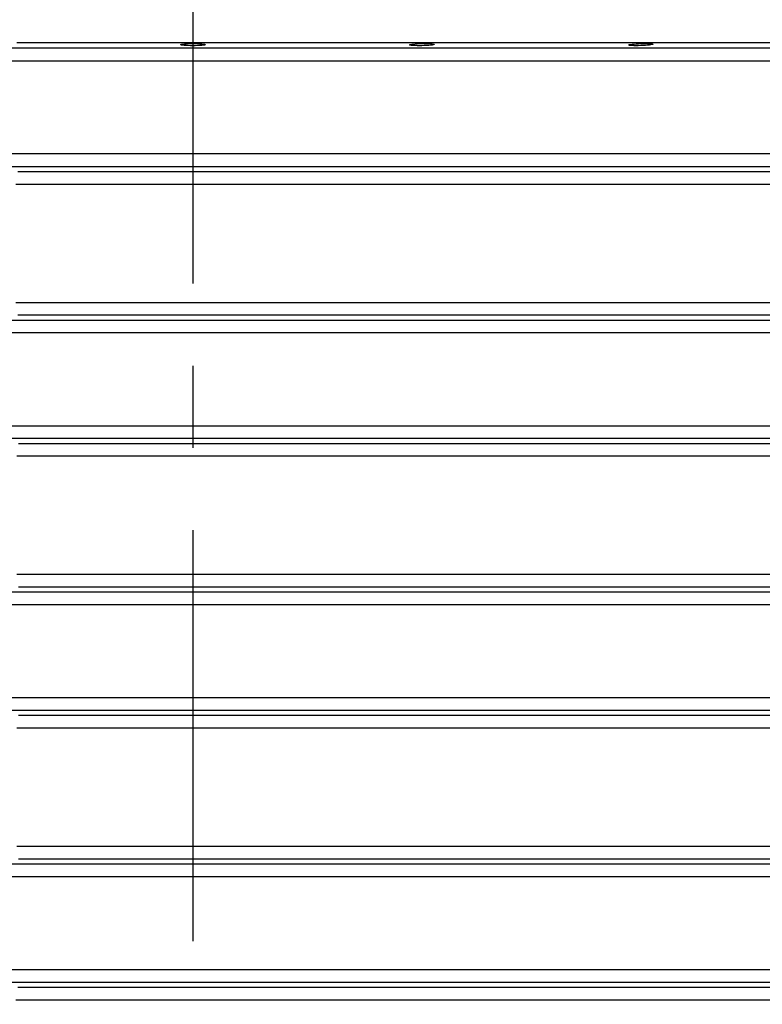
# Model space of a CAD drawing. Header units: millimetres. Extents: x 196 to 1773810, y -221320 to 153872.
# Tile 43 of 256: x 1115181 to 1115754, y -202423 to -201662. Entities that reach past the tile are written whole.
import ezdxf

# ---------------------------------------------------------------- set-up
doc = ezdxf.new("R2010")
doc.units = ezdxf.units.MM
doc.linetypes.add('CENTER', pattern=[50.8, 31.75, -6.35, 6.35, -6.35])
doc.layers.get('Defpoints').update_dxf_attribs({"lineweight": 18})
doc.layers.add('00_Основной', color=163, linetype='Continuous', lineweight=40)
doc.layers.add('ТМ-размеры', color=25, linetype='Continuous', lineweight=20)
doc.styles.add('SFINKS', font='SFINKS.shx', dxfattribs={"width": 0.7, "oblique": 15})
doc.dimstyles.new('кира-50', dxfattribs={"dimtxt": 150, "dimasz": 40, "dimexe": 15, "dimexo": 0, "dimgap": 20, "dimtad": 1, "dimdec": 0, "dimrnd": 5, "dimdsep": 46, "dimtxsty": 'SFINKS', "dimblk1": 'OBLIQUE', "dimblk2": 'OBLIQUE', "dimsah": 1, "dimcen": 2.5, "dimclrd": 252, "dimclre": 252, "dimclrt": 252, "dimadec": 0, "dimazin": 0, "dimtfac": 1, "dimtdec": 0, "dimtofl": 0, "dimtmove": 0, "dimatfit": 3, "dimldrblk": 'OBLIQUE', "dimfxl": 15, "dimtfill": 1, "dimtolj": 1, "dimtzin": 0, "dimlwd": 20, "dimlwe": 20, "dimarcsym": 0})

# ---------------------------------------------------------------- blocks, each defined once
blk = doc.blocks.new('_Oblique')
at = {"color": 0, "linetype": 'ByBlock', "lineweight": -2}
blk.add_line((-0.5, -0.5), (0.5, 0.5), dxfattribs=at)
blk = doc.blocks.new('*D46')
at = {"layer": 'Defpoints', "color": 0, "linetype": 'ByBlock', "lineweight": 50, "transparency": 16777216}
for p in [(1115314.64, -194978.27), (1115314.64, -203390.23), (1116748.98, -203390.23)]:
    blk.add_point(p, dxfattribs=at)
at = {"layer": 'ТМ-размеры', "color": 252, "linetype": 'ByBlock', "lineweight": 20, "transparency": 16777216}
for p, q in [((1115314.64, -194978.27), (1116763.98, -194978.27)), ((1116748.98, -194978.27), (1116748.98, -203390.23)), ((1115314.64, -203390.23), (1116763.98, -203390.23))]:
    blk.add_line(p, q, dxfattribs=at)
at = {"layer": 'ТМ-размеры', "color": 252, "linetype": 'ByBlock', "lineweight": 20, "transparency": 16777216, "xscale": 40, "yscale": 40, "zscale": 40}
for p, rotation in [((1116748.98, -194978.27), 90), ((1116748.98, -203390.23), 270)]:
    blk.add_blockref('_Oblique', p, dxfattribs=dict(at, rotation=rotation))
at = {"layer": 'ТМ-размеры', "color": 252, "linetype": 'ByBlock', "transparency": 16777216, "insert": (1116653.98, -199184.25), "char_height": 150, "attachment_point": 5, "rotation": 90, "style": 'SFINKS', "bg_fill": 3, "box_fill_scale": 1.1, "bg_fill_color": 256, "bg_fill_true_color": 13158600, "bg_fill_transparency": 0}
blk.add_mtext('\\A1;8410', dxfattribs=at)

msp = doc.modelspace()

# ---------------------------------------------------------------- linework, layer by layer
at = {"color": 252, "linetype": 'CENTER', "lineweight": 25, "ltscale": 10}
msp.add_line((1115314.64, -203390.23, 0.2), (1115314.64, -194978.28, 0.2), dxfattribs=at)
at = {"layer": '00_Основной', "color": 252, "lineweight": 25, "ltscale": 10, "elevation": 0.2}
for points in [[(1115178.54, -201680), (1115201.08, -201680), (1115223.7, -201680), (1115246.38, -201680), (1115269.11, -201680), (1115291.87, -201680), (1115314.65, -201680), (1115337.41, -201680), (1115360.17, -201680), (1115382.9, -201680), (1115405.58, -201680), (1115428.2, -201680), (1115450.74, -201680), (1115473.18, -201680), (1115495.52, -201680), (1115517.74, -201680), (1115539.82, -201680), (1115561.73, -201680), (1115583.49, -201680), (1115605.05, -201680), (1115626.42, -201680), (1115647.57, -201680), (1115668.5, -201680), (1115689.18, -201680), (1115709.62, -201680), (1115729.77, -201680), (1115749.64, -201680), (1115769.21, -201680)], [(1115769.38, -201684.46), (1115751.8, -201684.46), (1115733.93, -201684.46), (1115715.78, -201684.46), (1115697.38, -201684.46), (1115678.73, -201684.46), (1115659.83, -201684.46), (1115640.71, -201684.46), (1115621.38, -201684.46), (1115601.85, -201684.46), (1115582.12, -201684.46), (1115562.23, -201684.46), (1115542.18, -201684.46), (1115521.97, -201684.46), (1115501.62, -201684.46), (1115481.16, -201684.46), (1115460.58, -201684.46), (1115439.91, -201684.46), (1115419.16, -201684.46), (1115398.34, -201684.46), (1115377.46, -201684.46), (1115356.54, -201684.46), (1115335.6, -201684.46), (1115314.65, -201684.46), (1115293.68, -201684.46), (1115272.74, -201684.46), (1115251.82, -201684.46), (1115230.94, -201684.46), (1115210.13, -201684.46), (1115189.37, -201684.46), (1115168.7, -201684.46)], [(1115764.31, -201694.42), (1115746.93, -201694.42), (1115729.26, -201694.42), (1115711.32, -201694.42), (1115693.12, -201694.42), (1115674.68, -201694.42), (1115656, -201694.42), (1115637.09, -201694.42), (1115617.96, -201694.42), (1115598.65, -201694.42), (1115579.14, -201694.42), (1115559.48, -201694.42), (1115539.64, -201694.42), (1115519.65, -201694.42), (1115499.54, -201694.42), (1115479.3, -201694.42), (1115458.96, -201694.42), (1115438.52, -201694.42), (1115418, -201694.42), (1115397.41, -201694.42), (1115376.76, -201694.42), (1115356.08, -201694.42), (1115335.36, -201694.42), (1115314.65, -201694.42), (1115293.92, -201694.42), (1115273.2, -201694.42), (1115252.52, -201694.42), (1115231.87, -201694.42), (1115211.28, -201694.42), (1115190.76, -201694.42), (1115170.33, -201694.42)], [(1115764.31, -201766.09), (1115746.93, -201766.09), (1115729.26, -201766.09), (1115711.32, -201766.09), (1115693.12, -201766.09), (1115674.68, -201766.09), (1115656, -201766.09), (1115637.09, -201766.09), (1115617.96, -201766.09), (1115598.65, -201766.09), (1115579.14, -201766.09), (1115559.48, -201766.09), (1115539.64, -201766.09), (1115519.65, -201766.09), (1115499.54, -201766.09), (1115479.3, -201766.09), (1115458.96, -201766.09), (1115438.52, -201766.09), (1115418, -201766.09), (1115397.41, -201766.09), (1115376.76, -201766.09), (1115356.08, -201766.09), (1115335.36, -201766.09), (1115314.65, -201766.09), (1115293.92, -201766.09), (1115273.2, -201766.09), (1115252.52, -201766.09), (1115231.87, -201766.09), (1115211.28, -201766.09), (1115190.76, -201766.09), (1115170.33, -201766.09)], [(1115769.38, -201776.05), (1115751.8, -201776.05), (1115733.93, -201776.05), (1115715.78, -201776.05), (1115697.38, -201776.05), (1115678.73, -201776.05), (1115659.83, -201776.05), (1115640.71, -201776.05), (1115621.38, -201776.05), (1115601.85, -201776.05), (1115582.12, -201776.05), (1115562.23, -201776.05), (1115542.18, -201776.05), (1115521.97, -201776.05), (1115501.62, -201776.05), (1115481.16, -201776.05), (1115460.58, -201776.05), (1115439.91, -201776.05), (1115419.16, -201776.05), (1115398.34, -201776.05), (1115377.46, -201776.05), (1115356.54, -201776.05), (1115335.6, -201776.05), (1115314.65, -201776.05), (1115293.68, -201776.05), (1115272.74, -201776.05), (1115251.82, -201776.05), (1115230.94, -201776.05), (1115210.13, -201776.05), (1115189.37, -201776.05), (1115168.7, -201776.05)], [(1115179.36, -201779.7), (1115201.76, -201779.7), (1115224.25, -201779.7), (1115246.79, -201779.7), (1115269.38, -201779.7), (1115292, -201779.7), (1115314.65, -201779.7), (1115337.28, -201779.7), (1115359.9, -201779.7), (1115382.49, -201779.7), (1115405.03, -201779.7), (1115427.52, -201779.7), (1115449.92, -201779.7), (1115472.22, -201779.7), (1115494.44, -201779.7), (1115516.51, -201779.7), (1115538.45, -201779.7), (1115560.22, -201779.7), (1115581.84, -201779.7), (1115603.26, -201779.7), (1115624.5, -201779.7), (1115645.51, -201779.7), (1115666.3, -201779.7), (1115686.83, -201779.7), (1115707.12, -201779.7), (1115727.13, -201779.7), (1115746.86, -201779.7), (1115766.29, -201779.7)], [(1115771.07, -201789.67), (1115751.44, -201789.67), (1115731.5, -201789.67), (1115711.28, -201789.67), (1115690.78, -201789.67), (1115670.02, -201789.67), (1115649.01, -201789.67), (1115627.77, -201789.67), (1115606.32, -201789.67), (1115584.66, -201789.67), (1115562.83, -201789.67), (1115540.82, -201789.67), (1115518.65, -201789.67), (1115496.34, -201789.67), (1115473.9, -201789.67), (1115451.36, -201789.67), (1115428.71, -201789.67), (1115405.99, -201789.67), (1115383.21, -201789.67), (1115360.38, -201789.67), (1115337.52, -201789.67), (1115314.65, -201789.67), (1115291.76, -201789.67), (1115268.9, -201789.67), (1115246.07, -201789.67), (1115223.29, -201789.67), (1115200.57, -201789.67), (1115177.92, -201789.67)], [(1115177.92, -201880.84), (1115200.57, -201880.84), (1115223.29, -201880.84), (1115246.07, -201880.84), (1115268.9, -201880.84), (1115291.76, -201880.84), (1115314.65, -201880.84), (1115337.52, -201880.84), (1115360.38, -201880.84), (1115383.21, -201880.84), (1115405.99, -201880.84), (1115428.71, -201880.84), (1115451.36, -201880.84), (1115473.9, -201880.84), (1115496.34, -201880.84), (1115518.65, -201880.84), (1115540.82, -201880.84), (1115562.83, -201880.84), (1115584.66, -201880.84), (1115606.32, -201880.84), (1115627.77, -201880.84), (1115649.01, -201880.84), (1115670.02, -201880.84), (1115690.78, -201880.84), (1115711.28, -201880.84), (1115731.5, -201880.84), (1115751.44, -201880.84), (1115771.07, -201880.84)], [(1115168.7, -201894.46), (1115189.37, -201894.46), (1115210.13, -201894.46), (1115230.94, -201894.46), (1115251.82, -201894.46), (1115272.74, -201894.46), (1115293.68, -201894.46), (1115314.65, -201894.46), (1115335.6, -201894.46), (1115356.54, -201894.46), (1115377.46, -201894.46), (1115398.34, -201894.46), (1115419.16, -201894.46), (1115439.91, -201894.46), (1115460.58, -201894.46), (1115481.16, -201894.46), (1115501.62, -201894.46), (1115521.97, -201894.46), (1115542.18, -201894.46), (1115562.23, -201894.46), (1115582.12, -201894.46), (1115601.85, -201894.46), (1115621.38, -201894.46), (1115640.71, -201894.46), (1115659.83, -201894.46), (1115678.73, -201894.46), (1115697.38, -201894.46), (1115715.78, -201894.46), (1115733.93, -201894.46), (1115751.8, -201894.46), (1115769.38, -201894.46)], [(1115766.29, -201890.8), (1115746.86, -201890.8), (1115727.13, -201890.8), (1115707.12, -201890.8), (1115686.83, -201890.8), (1115666.3, -201890.8), (1115645.51, -201890.8), (1115624.5, -201890.8), (1115603.26, -201890.8), (1115581.84, -201890.8), (1115560.22, -201890.8), (1115538.45, -201890.8), (1115516.51, -201890.8), (1115494.44, -201890.8), (1115472.22, -201890.8), (1115449.92, -201890.8), (1115427.52, -201890.8), (1115405.03, -201890.8), (1115382.49, -201890.8), (1115359.9, -201890.8), (1115337.28, -201890.8), (1115314.65, -201890.8), (1115292, -201890.8), (1115269.38, -201890.8), (1115246.79, -201890.8), (1115224.25, -201890.8), (1115201.76, -201890.8), (1115179.36, -201890.8)], [(1115764.31, -201904.42), (1115746.93, -201904.42), (1115729.26, -201904.42), (1115711.32, -201904.42), (1115693.12, -201904.42), (1115674.68, -201904.42), (1115656, -201904.42), (1115637.09, -201904.42), (1115617.96, -201904.42), (1115598.65, -201904.42), (1115579.14, -201904.42), (1115559.48, -201904.42), (1115539.64, -201904.42), (1115519.65, -201904.42), (1115499.54, -201904.42), (1115479.3, -201904.42), (1115458.96, -201904.42), (1115438.52, -201904.42), (1115418, -201904.42), (1115397.41, -201904.42), (1115376.76, -201904.42), (1115356.08, -201904.42), (1115335.36, -201904.42), (1115314.65, -201904.42), (1115293.92, -201904.42), (1115273.2, -201904.42), (1115252.52, -201904.42), (1115231.87, -201904.42), (1115211.28, -201904.42), (1115190.76, -201904.42), (1115170.33, -201904.42)], [(1115170.33, -201976.09), (1115190.76, -201976.09), (1115211.28, -201976.09), (1115231.87, -201976.09), (1115252.52, -201976.09), (1115273.2, -201976.09), (1115293.92, -201976.09), (1115314.65, -201976.09), (1115335.36, -201976.09), (1115356.08, -201976.09), (1115376.76, -201976.09), (1115397.41, -201976.09), (1115418, -201976.09), (1115438.52, -201976.09), (1115458.96, -201976.09), (1115479.3, -201976.09), (1115499.54, -201976.09), (1115519.65, -201976.09), (1115539.64, -201976.09), (1115559.48, -201976.09), (1115579.14, -201976.09), (1115598.65, -201976.09), (1115617.96, -201976.09), (1115637.09, -201976.09), (1115656, -201976.09), (1115674.68, -201976.09), (1115693.12, -201976.09), (1115711.32, -201976.09), (1115729.26, -201976.09), (1115746.93, -201976.09), (1115764.31, -201976.09)], [(1115769.38, -201986.05), (1115751.8, -201986.05), (1115733.93, -201986.05), (1115715.78, -201986.05), (1115697.38, -201986.05), (1115678.73, -201986.05), (1115659.83, -201986.05), (1115640.71, -201986.05), (1115621.38, -201986.05), (1115601.85, -201986.05), (1115582.12, -201986.05), (1115562.23, -201986.05), (1115542.18, -201986.05), (1115521.97, -201986.05), (1115501.62, -201986.05), (1115481.16, -201986.05), (1115460.58, -201986.05), (1115439.91, -201986.05), (1115419.16, -201986.05), (1115398.34, -201986.05), (1115377.46, -201986.05), (1115356.54, -201986.05), (1115335.6, -201986.05), (1115314.65, -201986.05), (1115293.68, -201986.05), (1115272.74, -201986.05), (1115251.82, -201986.05), (1115230.94, -201986.05), (1115210.13, -201986.05), (1115189.37, -201986.05), (1115168.7, -201986.05)], [(1115179.97, -201989.71), (1115202.28, -201989.71), (1115224.66, -201989.71), (1115247.1, -201989.71), (1115269.59, -201989.71), (1115292.11, -201989.71), (1115314.65, -201989.71), (1115337.17, -201989.71), (1115359.69, -201989.71), (1115382.18, -201989.71), (1115404.62, -201989.71), (1115427.01, -201989.71), (1115449.31, -201989.71), (1115471.52, -201989.71), (1115493.63, -201989.71), (1115515.6, -201989.71), (1115537.45, -201989.71), (1115559.14, -201989.71), (1115580.67, -201989.71), (1115602, -201989.71), (1115623.14, -201989.71), (1115644.08, -201989.71), (1115664.79, -201989.71), (1115685.26, -201989.71), (1115705.47, -201989.71), (1115725.41, -201989.71), (1115745.08, -201989.71), (1115764.44, -201989.71)], [(1115769.21, -201999.67), (1115749.64, -201999.67), (1115729.77, -201999.67), (1115709.62, -201999.67), (1115689.18, -201999.67), (1115668.5, -201999.67), (1115647.57, -201999.67), (1115626.42, -201999.67), (1115605.05, -201999.67), (1115583.49, -201999.67), (1115561.73, -201999.67), (1115539.82, -201999.67), (1115517.74, -201999.67), (1115495.52, -201999.67), (1115473.18, -201999.67), (1115450.74, -201999.67), (1115428.2, -201999.67), (1115405.58, -201999.67), (1115382.9, -201999.67), (1115360.17, -201999.67), (1115337.41, -201999.67), (1115314.65, -201999.67), (1115291.87, -201999.67), (1115269.11, -201999.67), (1115246.38, -201999.67), (1115223.7, -201999.67), (1115201.08, -201999.67), (1115178.54, -201999.67)], [(1115178.54, -202090.84), (1115201.08, -202090.84), (1115223.7, -202090.84), (1115246.38, -202090.84), (1115269.11, -202090.84), (1115291.87, -202090.84), (1115314.65, -202090.84), (1115337.41, -202090.84), (1115360.17, -202090.84), (1115382.9, -202090.84), (1115405.58, -202090.84), (1115428.2, -202090.84), (1115450.74, -202090.84), (1115473.18, -202090.84), (1115495.52, -202090.84), (1115517.74, -202090.84), (1115539.82, -202090.84), (1115561.73, -202090.84), (1115583.49, -202090.84), (1115605.05, -202090.84), (1115626.42, -202090.84), (1115647.57, -202090.84), (1115668.5, -202090.84), (1115689.18, -202090.84), (1115709.62, -202090.84), (1115729.77, -202090.84), (1115749.64, -202090.84), (1115769.21, -202090.84)], [(1115314.65, -202100.8), (1115292.11, -202100.8), (1115269.59, -202100.8), (1115247.1, -202100.8), (1115224.66, -202100.8), (1115202.28, -202100.8), (1115179.97, -202100.8)], [(1115764.44, -202100.8), (1115745.08, -202100.8), (1115725.41, -202100.8), (1115705.47, -202100.8), (1115685.26, -202100.8), (1115664.79, -202100.8), (1115644.08, -202100.8), (1115623.14, -202100.8), (1115602, -202100.8), (1115580.67, -202100.8), (1115559.14, -202100.8), (1115537.45, -202100.8), (1115515.6, -202100.8), (1115493.63, -202100.8), (1115471.52, -202100.8), (1115449.31, -202100.8), (1115427.01, -202100.8), (1115404.62, -202100.8), (1115382.18, -202100.8), (1115359.69, -202100.8), (1115337.17, -202100.8), (1115314.65, -202100.8)], [(1115168.7, -202104.46), (1115189.37, -202104.46), (1115210.13, -202104.46), (1115230.94, -202104.46), (1115251.82, -202104.46), (1115272.74, -202104.46), (1115293.68, -202104.46), (1115314.65, -202104.46), (1115335.6, -202104.46), (1115356.54, -202104.46), (1115377.46, -202104.46), (1115398.34, -202104.46), (1115419.16, -202104.46), (1115439.91, -202104.46), (1115460.58, -202104.46), (1115481.16, -202104.46), (1115501.62, -202104.46), (1115521.97, -202104.46), (1115542.18, -202104.46), (1115562.23, -202104.46), (1115582.12, -202104.46), (1115601.85, -202104.46), (1115621.38, -202104.46), (1115640.71, -202104.46), (1115659.83, -202104.46), (1115678.73, -202104.46), (1115697.38, -202104.46), (1115715.78, -202104.46), (1115733.93, -202104.46), (1115751.8, -202104.46), (1115769.38, -202104.46)], [(1115764.31, -202114.42), (1115746.93, -202114.42), (1115729.26, -202114.42), (1115711.32, -202114.42), (1115693.12, -202114.42), (1115674.68, -202114.42), (1115656, -202114.42), (1115637.09, -202114.42), (1115617.96, -202114.42), (1115598.65, -202114.42), (1115579.14, -202114.42), (1115559.48, -202114.42), (1115539.64, -202114.42), (1115519.65, -202114.42), (1115499.54, -202114.42), (1115479.3, -202114.42), (1115458.96, -202114.42), (1115438.52, -202114.42), (1115418, -202114.42), (1115397.41, -202114.42), (1115376.76, -202114.42), (1115356.08, -202114.42), (1115335.36, -202114.42), (1115314.65, -202114.42), (1115293.92, -202114.42), (1115273.2, -202114.42), (1115252.52, -202114.42), (1115231.87, -202114.42), (1115211.28, -202114.42), (1115190.76, -202114.42), (1115170.33, -202114.42)], [(1115170.33, -202186.09), (1115190.76, -202186.09), (1115211.28, -202186.09), (1115231.87, -202186.09), (1115252.52, -202186.09), (1115273.2, -202186.09), (1115293.92, -202186.09), (1115314.65, -202186.09), (1115335.36, -202186.09), (1115356.08, -202186.09), (1115376.76, -202186.09), (1115397.41, -202186.09), (1115418, -202186.09), (1115438.52, -202186.09), (1115458.96, -202186.09), (1115479.3, -202186.09), (1115499.54, -202186.09), (1115519.65, -202186.09), (1115539.64, -202186.09), (1115559.48, -202186.09), (1115579.14, -202186.09), (1115598.65, -202186.09), (1115617.96, -202186.09), (1115637.09, -202186.09), (1115656, -202186.09), (1115674.68, -202186.09), (1115693.12, -202186.09), (1115711.32, -202186.09), (1115729.26, -202186.09), (1115746.93, -202186.09), (1115764.31, -202186.09)], [(1115769.38, -202196.05), (1115751.8, -202196.05), (1115733.93, -202196.05), (1115715.78, -202196.05), (1115697.38, -202196.05), (1115678.73, -202196.05), (1115659.83, -202196.05), (1115640.71, -202196.05), (1115621.38, -202196.05), (1115601.85, -202196.05), (1115582.12, -202196.05), (1115562.23, -202196.05), (1115542.18, -202196.05), (1115521.97, -202196.05), (1115501.62, -202196.05), (1115481.16, -202196.05), (1115460.58, -202196.05), (1115439.91, -202196.05), (1115419.16, -202196.05), (1115398.34, -202196.05), (1115377.46, -202196.05), (1115356.54, -202196.05), (1115335.6, -202196.05), (1115314.65, -202196.05), (1115293.68, -202196.05), (1115272.74, -202196.05), (1115251.82, -202196.05), (1115230.94, -202196.05), (1115210.13, -202196.05), (1115189.37, -202196.05), (1115168.7, -202196.05)], [(1115179.97, -202199.71), (1115202.28, -202199.71), (1115224.66, -202199.71), (1115247.1, -202199.71), (1115269.59, -202199.71), (1115292.11, -202199.71), (1115314.65, -202199.71), (1115337.17, -202199.71), (1115359.69, -202199.71), (1115382.18, -202199.71), (1115404.62, -202199.71), (1115427.01, -202199.71), (1115449.31, -202199.71), (1115471.52, -202199.71), (1115493.63, -202199.71), (1115515.6, -202199.71), (1115537.45, -202199.71), (1115559.14, -202199.71), (1115580.67, -202199.71), (1115602, -202199.71), (1115623.14, -202199.71), (1115644.08, -202199.71), (1115664.79, -202199.71), (1115685.26, -202199.71), (1115705.47, -202199.71), (1115725.41, -202199.71), (1115745.08, -202199.71), (1115764.44, -202199.71)], [(1115769.21, -202209.67), (1115749.64, -202209.67), (1115729.77, -202209.67), (1115709.62, -202209.67), (1115689.18, -202209.67), (1115668.5, -202209.67), (1115647.57, -202209.67), (1115626.42, -202209.67), (1115605.05, -202209.67), (1115583.49, -202209.67), (1115561.73, -202209.67), (1115539.82, -202209.67), (1115517.74, -202209.67), (1115495.52, -202209.67), (1115473.18, -202209.67), (1115450.74, -202209.67), (1115428.2, -202209.67), (1115405.58, -202209.67), (1115382.9, -202209.67), (1115360.17, -202209.67), (1115337.41, -202209.67), (1115314.65, -202209.67), (1115291.87, -202209.67), (1115269.11, -202209.67), (1115246.38, -202209.67), (1115223.7, -202209.67), (1115201.08, -202209.67), (1115178.54, -202209.67)], [(1115178.54, -202300.84), (1115201.08, -202300.84), (1115223.7, -202300.84), (1115246.38, -202300.84), (1115269.11, -202300.84), (1115291.87, -202300.84), (1115314.65, -202300.84), (1115337.41, -202300.84), (1115360.17, -202300.84), (1115382.9, -202300.84), (1115405.58, -202300.84), (1115428.2, -202300.84), (1115450.74, -202300.84), (1115473.18, -202300.84), (1115495.52, -202300.84), (1115517.74, -202300.84), (1115539.82, -202300.84), (1115561.73, -202300.84), (1115583.49, -202300.84), (1115605.05, -202300.84), (1115626.42, -202300.84), (1115647.57, -202300.84), (1115668.5, -202300.84), (1115689.18, -202300.84), (1115709.62, -202300.84), (1115729.77, -202300.84), (1115749.64, -202300.84), (1115769.21, -202300.84)], [(1115168.7, -202314.44), (1115189.37, -202314.44), (1115210.13, -202314.44), (1115230.94, -202314.44), (1115251.82, -202314.44), (1115272.74, -202314.44), (1115293.68, -202314.44), (1115314.65, -202314.44), (1115335.6, -202314.44), (1115356.54, -202314.44), (1115377.46, -202314.44), (1115398.34, -202314.44), (1115419.16, -202314.44), (1115439.91, -202314.44), (1115460.58, -202314.44), (1115481.16, -202314.44), (1115501.62, -202314.44), (1115521.97, -202314.44), (1115542.18, -202314.44), (1115562.23, -202314.44), (1115582.12, -202314.44), (1115601.85, -202314.44), (1115621.38, -202314.44), (1115640.71, -202314.44), (1115659.83, -202314.44), (1115678.73, -202314.44), (1115697.38, -202314.44), (1115715.78, -202314.44), (1115733.93, -202314.44), (1115751.8, -202314.44), (1115769.38, -202314.44)], [(1115314.65, -202310.8), (1115292.11, -202310.8), (1115269.59, -202310.8), (1115247.1, -202310.8), (1115224.66, -202310.8), (1115202.28, -202310.8), (1115179.97, -202310.8)], [(1115764.44, -202310.8), (1115745.08, -202310.8), (1115725.41, -202310.8), (1115705.47, -202310.8), (1115685.26, -202310.8), (1115664.79, -202310.8), (1115644.08, -202310.8), (1115623.14, -202310.8), (1115602, -202310.8), (1115580.67, -202310.8), (1115559.14, -202310.8), (1115537.45, -202310.8), (1115515.6, -202310.8), (1115493.63, -202310.8), (1115471.52, -202310.8), (1115449.31, -202310.8), (1115427.01, -202310.8), (1115404.62, -202310.8), (1115382.18, -202310.8), (1115359.69, -202310.8), (1115337.17, -202310.8), (1115314.65, -202310.8)], [(1115764.31, -202324.41), (1115746.93, -202324.41), (1115729.26, -202324.41), (1115711.32, -202324.41), (1115693.12, -202324.41), (1115674.68, -202324.41), (1115656, -202324.41), (1115637.09, -202324.41), (1115617.96, -202324.41), (1115598.65, -202324.41), (1115579.14, -202324.41), (1115559.48, -202324.41), (1115539.64, -202324.41), (1115519.65, -202324.41), (1115499.54, -202324.41), (1115479.3, -202324.41), (1115458.96, -202324.41), (1115438.52, -202324.41), (1115418, -202324.41), (1115397.41, -202324.41), (1115376.76, -202324.41), (1115356.08, -202324.41), (1115335.36, -202324.41), (1115314.65, -202324.41), (1115293.92, -202324.41), (1115273.2, -202324.41), (1115252.52, -202324.41), (1115231.87, -202324.41), (1115211.28, -202324.41), (1115190.76, -202324.41), (1115170.33, -202324.41)], [(1115170.33, -202396.09), (1115190.76, -202396.09), (1115211.28, -202396.09), (1115231.87, -202396.09), (1115252.52, -202396.09), (1115273.2, -202396.09), (1115293.92, -202396.09), (1115314.65, -202396.09), (1115335.36, -202396.09), (1115356.08, -202396.09), (1115376.76, -202396.09), (1115397.41, -202396.09), (1115418, -202396.09), (1115438.52, -202396.09), (1115458.96, -202396.09), (1115479.3, -202396.09), (1115499.54, -202396.09), (1115519.65, -202396.09), (1115539.64, -202396.09), (1115559.48, -202396.09), (1115579.14, -202396.09), (1115598.65, -202396.09), (1115617.96, -202396.09), (1115637.09, -202396.09), (1115656, -202396.09), (1115674.68, -202396.09), (1115693.12, -202396.09), (1115711.32, -202396.09), (1115729.26, -202396.09), (1115746.93, -202396.09), (1115764.31, -202396.09)], [(1115769.38, -202406.06), (1115751.8, -202406.06), (1115733.93, -202406.06), (1115715.78, -202406.06), (1115697.38, -202406.06), (1115678.73, -202406.06), (1115659.83, -202406.06), (1115640.71, -202406.06), (1115621.38, -202406.06), (1115601.85, -202406.06), (1115582.12, -202406.06), (1115562.23, -202406.06), (1115542.18, -202406.06), (1115521.97, -202406.06), (1115501.62, -202406.06), (1115481.16, -202406.06), (1115460.58, -202406.06), (1115439.91, -202406.06), (1115419.16, -202406.06), (1115398.34, -202406.06), (1115377.46, -202406.06), (1115356.54, -202406.06), (1115335.6, -202406.06), (1115314.65, -202406.06), (1115293.68, -202406.06), (1115272.74, -202406.06), (1115251.82, -202406.06), (1115230.94, -202406.06), (1115210.13, -202406.06), (1115189.37, -202406.06), (1115168.7, -202406.06)], [(1115179.36, -202409.7), (1115201.76, -202409.7), (1115224.25, -202409.7), (1115246.79, -202409.7), (1115269.38, -202409.7), (1115292, -202409.7), (1115314.65, -202409.7), (1115337.28, -202409.7), (1115359.9, -202409.7), (1115382.49, -202409.7), (1115405.03, -202409.7), (1115427.52, -202409.7), (1115449.92, -202409.7), (1115472.22, -202409.7), (1115494.44, -202409.7), (1115516.51, -202409.7), (1115538.45, -202409.7), (1115560.22, -202409.7), (1115581.84, -202409.7), (1115603.26, -202409.7), (1115624.5, -202409.7), (1115645.51, -202409.7), (1115666.3, -202409.7), (1115686.83, -202409.7), (1115707.12, -202409.7), (1115727.13, -202409.7), (1115746.86, -202409.7), (1115766.29, -202409.7)], [(1115771.07, -202419.66), (1115751.44, -202419.66), (1115731.5, -202419.66), (1115711.28, -202419.66), (1115690.78, -202419.66), (1115670.02, -202419.66), (1115649.01, -202419.66), (1115627.77, -202419.66), (1115606.32, -202419.66), (1115584.66, -202419.66), (1115562.83, -202419.66), (1115540.82, -202419.66), (1115518.65, -202419.66), (1115496.34, -202419.66), (1115473.9, -202419.66), (1115451.36, -202419.66), (1115428.71, -202419.66), (1115405.99, -202419.66), (1115383.21, -202419.66), (1115360.38, -202419.66), (1115337.52, -202419.66), (1115314.65, -202419.66), (1115291.76, -202419.66), (1115268.9, -202419.66), (1115246.07, -202419.66), (1115223.29, -202419.66), (1115200.57, -202419.66), (1115177.92, -202419.66)]]:
    msp.add_lwpolyline(points, dxfattribs=at)
for points in [[(1115321.31, -201682.34), (1115319.87, -201682.44), (1115318.2, -201682.52), (1115316.41, -201682.56), (1115314.56, -201682.58), (1115312.73, -201682.56), (1115310.94, -201682.52), (1115309.28, -201682.44), (1115307.87, -201682.34), (1115306.72, -201682.21), (1115305.84, -201682.06), (1115305.3, -201681.9), (1115305.14, -201681.74), (1115305.33, -201681.58), (1115305.9, -201681.42), (1115306.79, -201681.28), (1115307.97, -201681.15), (1115309.4, -201681.06), (1115311.06, -201680.98), (1115312.87, -201680.94), (1115314.7, -201680.91), (1115316.54, -201680.94), (1115318.33, -201680.98), (1115319.98, -201681.07), (1115321.41, -201681.17), (1115322.58, -201681.3), (1115323.44, -201681.44), (1115323.98, -201681.59), (1115324.14, -201681.76), (1115323.95, -201681.92), (1115323.4, -201682.07), (1115322.49, -201682.21)], [(1115498.02, -201682.21), (1115496.57, -201682.34), (1115494.9, -201682.44), (1115493.11, -201682.52), (1115491.28, -201682.56), (1115489.44, -201682.58), (1115487.65, -201682.56), (1115486, -201682.52), (1115484.57, -201682.44), (1115483.43, -201682.34), (1115482.57, -201682.21), (1115482.03, -201682.07), (1115481.86, -201681.92), (1115482.06, -201681.74), (1115482.62, -201681.59), (1115483.52, -201681.44), (1115484.7, -201681.3), (1115486.14, -201681.17), (1115487.8, -201681.07), (1115489.61, -201680.98), (1115491.44, -201680.94), (1115493.28, -201680.91), (1115495.07, -201680.94), (1115496.72, -201680.98), (1115498.15, -201681.06), (1115499.3, -201681.15), (1115500.18, -201681.28), (1115500.7, -201681.44), (1115500.87, -201681.58), (1115500.66, -201681.74), (1115500.11, -201681.9), (1115499.21, -201682.06)], [(1115667, -201682.06), (1115665.56, -201682.2), (1115663.9, -201682.32), (1115662.1, -201682.44), (1115660.26, -201682.51), (1115658.42, -201682.56), (1115656.63, -201682.58), (1115654.98, -201682.56), (1115653.57, -201682.52), (1115652.41, -201682.45), (1115651.55, -201682.34), (1115651.03, -201682.22), (1115650.87, -201682.07), (1115651.07, -201681.92), (1115651.65, -201681.76), (1115652.54, -201681.59), (1115653.72, -201681.44), (1115655.16, -201681.3), (1115656.83, -201681.17), (1115658.62, -201681.07), (1115660.47, -201680.98), (1115662.3, -201680.94), (1115664.08, -201680.93), (1115665.73, -201680.93), (1115667.16, -201680.98), (1115668.33, -201681.06), (1115669.19, -201681.15), (1115669.71, -201681.28), (1115669.87, -201681.42), (1115669.67, -201681.58), (1115669.1, -201681.73), (1115668.2, -201681.9)]]:
    msp.add_lwpolyline(points, close=True, dxfattribs=at)

# ---------------------------------------------------------------- next in the draw order: dimensions: what is measured, and where the dimension line sits
at = {"layer": 'ТМ-размеры', "color": 3, "linetype": 'ByBlock'}
dim = msp.add_linear_dim(base=(1116748.98, -203390.23, 0.2), p1=(1115314.64, -194978.27, 0.2), p2=(1115314.64, -203390.23, 0.2), angle=90, dimstyle='кира-50', dxfattribs=at)
dim.commit()
dim.dimension.update_dxf_attribs({"geometry": '*D46', "text_midpoint": (1116653.98, -199184.25, 0.2)})

doc.saveas('drawing.dxf')
